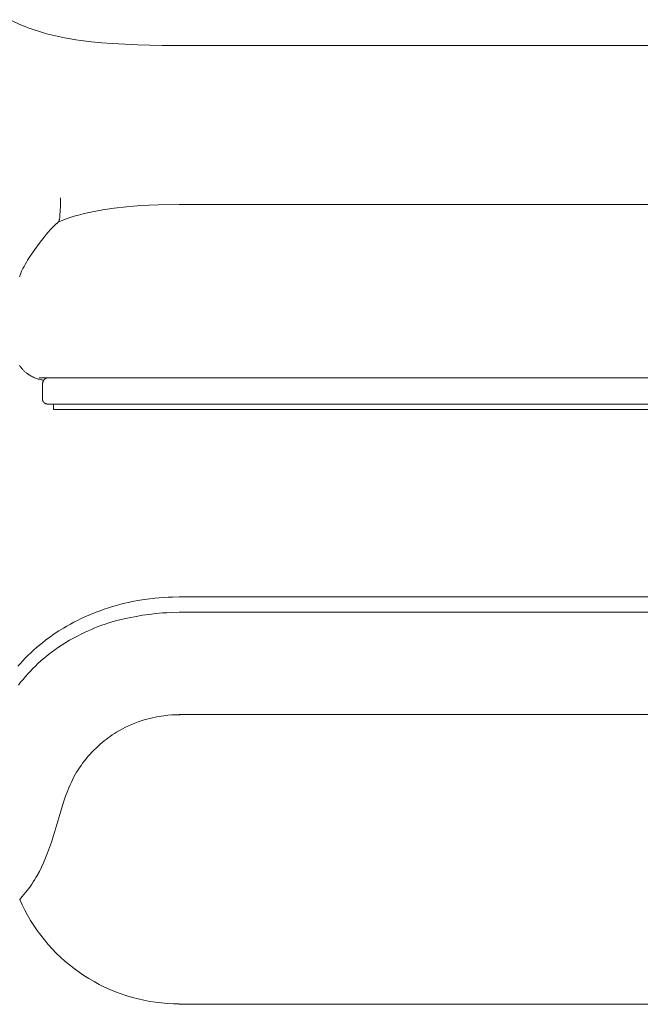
# Model space of a CAD drawing. Header units: millimetres. Extents: x 4566 to 8429, y -10348 to -8368.
# Tile 3 of 4: x 5945 to 7187, y -10348 to -8378. Entities that reach past the tile are written whole.
import ezdxf

# ---------------------------------------------------------------- set-up
doc = ezdxf.new("R2010")
doc.units = ezdxf.units.MM
doc.header["$MEASUREMENT"] = 0
doc.layers.add('Default', color=7, linetype='Continuous', lineweight=18, true_color=0x000000)

msp = doc.modelspace()

# ---------------------------------------------------------------- linework, layer by layer
at = {"layer": 'Default'}
for p, q in [((5925.4, -8377.9), (5950.1, -8389.3)), ((5950.1, -8389.3), (5956.1, -8391.8)), ((5956.1, -8391.8), (5962.1, -8394.2)), ((5962.1, -8394.2), (5968.1, -8396.4)), ((5968.1, -8396.4), (5974.1, -8398.5)), ((5974.1, -8398.5), (5986.3, -8402.4)), ((5986.3, -8402.4), (5998.7, -8405.9)), ((5998.7, -8405.9), (6010.5, -8408.9)), ((6010.5, -8408.9), (6022.4, -8411.7)), ((6022.4, -8411.7), (6034.4, -8414.3)), ((6034.4, -8414.3), (6046.4, -8416.5)), ((6046.4, -8416.5), (6057, -8418.3)), ((6057, -8418.3), (6067.5, -8419.8)), ((6067.5, -8419.8), (6088.5, -8422.4)), ((6088.5, -8422.4), (6109.4, -8424.3)), ((6109.4, -8424.3), (6130.1, -8425.8)), ((6130.1, -8425.8), (6180.4, -8428.3)), ((6180.4, -8428.3), (6230.3, -8429.5)), ((6230.3, -8429.5), (6265.5, -8429.6)), ((6263.8, -8429.6), (7994.6, -8429.6)), ((6026.6, -8742.5), (6026.4, -8751)), ((6026.7, -8734.4), (6026.6, -8742.5)), ((6026, -8760), (6025.3, -8768.7)), ((6026.4, -8751), (6026, -8760)), ((6080.9, -8764.2), (6071.6, -8766.4)), ((6090.5, -8762.2), (6080.9, -8764.2)), ((6100.6, -8760.3), (6090.5, -8762.2)), ((6111.1, -8758.6), (6100.6, -8760.3)), ((6133.7, -8755.3), (6111.1, -8758.6)), ((6158.6, -8752.3), (6133.7, -8755.3)), ((6172.5, -8751.1), (6158.6, -8752.3)), ((6187.6, -8749.9), (6172.5, -8751.1)), ((6204.2, -8749), (6187.6, -8749.9)), ((6222.5, -8748.3), (6204.2, -8749)), ((6265.3, -8747.8), (6222.5, -8748.3)), ((6263.8, -8747.7), (7994.6, -8747.7)), ((6020.6, -8784.2), (6016.5, -8787.9)), ((6018.1, -8786.2), (6020.7, -8784.1)), ((6021.1, -8783.7), (6020.6, -8784.2)), ((6020.7, -8784.1), (6022.8, -8782.4)), ((6021.4, -8783.5), (6021.1, -8783.7)), ((6021.6, -8783.2), (6021.4, -8783.5)), ((6021.9, -8782.9), (6021.6, -8783.2)), ((6022.1, -8782.7), (6021.9, -8782.9)), ((6022.4, -8782.4), (6022.1, -8782.7)), ((6022.5, -8782.3), (6022.4, -8782.4)), ((6022.6, -8782.1), (6022.5, -8782.3)), ((6022.7, -8782), (6022.6, -8782.1)), ((6022.8, -8781.8), (6022.7, -8782)), ((6030.2, -8779.4), (6022.8, -8782.4)), ((6022.9, -8781.7), (6022.8, -8781.8)), ((6023, -8781.5), (6022.9, -8781.7)), ((6023.1, -8781.4), (6023, -8781.5)), ((6023.2, -8781.2), (6023.1, -8781.4)), ((6023.3, -8781.1), (6023.2, -8781.2)), ((6023.4, -8780.8), (6023.3, -8780.9)), ((6023.3, -8780.9), (6023.3, -8781.1)), ((6023.5, -8780.7), (6023.4, -8780.8)), ((6023.6, -8780.5), (6023.5, -8780.6)), ((6023.5, -8780.6), (6023.5, -8780.7)), ((6023.7, -8780), (6023.6, -8780.2)), ((6023.6, -8780.2), (6023.6, -8780.5)), ((6023.8, -8779.7), (6023.7, -8780)), ((6023.9, -8779.5), (6023.8, -8779.7)), ((6024, -8779.2), (6023.9, -8779.5)), ((6024.1, -8778.4), (6024, -8779)), ((6024, -8779), (6024, -8779.2)), ((6024.2, -8777.9), (6024.1, -8778.4)), ((6024.4, -8776.8), (6024.2, -8777.9)), ((6024.9, -8772.9), (6024.4, -8776.8)), ((6025.3, -8768.7), (6024.9, -8772.9)), ((6037.9, -8776.5), (6030.2, -8779.4)), ((6045.9, -8773.7), (6037.9, -8776.5)), ((6054.1, -8771.1), (6045.9, -8773.7)), ((6062.7, -8768.7), (6054.1, -8771.1)), ((6071.6, -8766.4), (6062.7, -8768.7)), ((5997.9, -8807.8), (6002, -8802.9)), ((6002, -8802.9), (6006.3, -8797.9)), ((6006.3, -8797.9), (6008.6, -8795.5)), ((6008.6, -8795.5), (6010.9, -8793.1)), ((6010.9, -8793.1), (6013.2, -8790.7)), ((6013.2, -8790.7), (6015.7, -8788.4)), ((6015.7, -8788.4), (6018.1, -8786.2)), ((5978.6, -8833), (5986.1, -8822.8)), ((5986.1, -8822.8), (5993.9, -8812.7)), ((5993.9, -8812.7), (5997.9, -8807.8)), ((5965.9, -8851.3), (5978.6, -8833)), ((5955.9, -8867.4), (5958.3, -8863.3)), ((5958.3, -8863.3), (5960.8, -8859.3)), ((5960.8, -8859.3), (5965.9, -8851.3)), ((5946.5, -8886.8), (5948.8, -8881.2)), ((5948.8, -8881.2), (5950.1, -8878.5)), ((5950.1, -8878.5), (5951.4, -8875.8)), ((5951.4, -8875.8), (5953.6, -8871.6)), ((5953.6, -8871.6), (5955.9, -8867.4)), ((5944.3, -8892.4), (5946.5, -8886.8)), ((5944.2, -9069.2), (5945, -9070.4)), ((5945, -9070.4), (5945.9, -9071.6)), ((5945.9, -9071.6), (5946.8, -9072.7)), ((5946.8, -9072.7), (5947.6, -9073.9)), ((5947.6, -9073.9), (5948.6, -9075)), ((5948.6, -9075), (5949.5, -9076.1)), ((5949.5, -9076.1), (5950.4, -9077.2)), ((5950.4, -9077.2), (5951.4, -9078.2)), ((5951.4, -9078.2), (5952.4, -9079.2)), ((5952.4, -9079.2), (5953.4, -9080.2)), ((5953.4, -9080.2), (5954.4, -9081.2)), ((5954.4, -9081.2), (5955.4, -9082.2)), ((5955.4, -9082.2), (5956.5, -9083.1)), ((5956.5, -9083.1), (5957.5, -9084)), ((5957.5, -9084), (5958.6, -9084.9)), ((5958.6, -9084.9), (5959.7, -9085.7)), ((5959.7, -9085.7), (5960.8, -9086.6)), ((5960.8, -9086.6), (5962, -9087.4)), ((5962, -9087.4), (5963.1, -9088.2)), ((5963.1, -9088.2), (5964.9, -9089.3)), ((5964.9, -9089.3), (5966.8, -9090.4)), ((5966.8, -9090.4), (5968.7, -9091.4)), ((5968.7, -9091.4), (5970.6, -9092.4)), ((5970.6, -9092.4), (5972.5, -9093.3)), ((5972.5, -9093.3), (5974.4, -9094.2)), ((5974.4, -9094.2), (5976.3, -9094.9)), ((5976.3, -9094.9), (5978.3, -9095.6)), ((5978.3, -9095.6), (5980.2, -9096.3)), ((5980.2, -9096.3), (5982.1, -9096.9)), ((5982.1, -9096.9), (5984, -9097.4)), ((6265.6, -9094.6), (5983.8, -9094.6)), ((5984, -9097.4), (5985.9, -9097.9)), ((5985.9, -9097.9), (5987.7, -9098.3)), ((5987.7, -9098.3), (5989.5, -9098.6)), ((5989.5, -9098.6), (5991.3, -9098.9)), ((5991.3, -9098.9), (5993, -9099.1)), ((5991.7, -9101.6), (5992, -9101.1)), ((5992, -9101.1), (5992.2, -9100.6)), ((5992.2, -9100.6), (5992.5, -9100.1)), ((5992.5, -9100.1), (5992.7, -9099.6)), ((5992.7, -9099.6), (5993, -9099.1)), ((5993, -9099.1), (5993.2, -9098.9)), ((5993.2, -9098.9), (5993.4, -9098.6)), ((5993.4, -9098.6), (5993.6, -9098.3)), ((5993.6, -9098.3), (5993.8, -9098.1)), ((5993.8, -9098.1), (5994, -9097.9)), ((5994, -9097.9), (5994.2, -9097.6)), ((5994.2, -9097.6), (5994.4, -9097.4)), ((5994.4, -9097.4), (5994.6, -9097.2)), ((5994.6, -9097.2), (5994.9, -9097)), ((5994.9, -9097), (5995.1, -9096.8)), ((5995.1, -9096.8), (5995.3, -9096.6)), ((5995.3, -9096.6), (5995.5, -9096.4)), ((5995.5, -9096.4), (5995.8, -9096.2)), ((5995.8, -9096.2), (5996, -9096.1)), ((5996, -9096.1), (5996.2, -9095.9)), ((5996.2, -9095.9), (5996.5, -9095.8)), ((5996.5, -9095.8), (5996.7, -9095.6)), ((5996.7, -9095.6), (5997, -9095.5)), ((5997, -9095.5), (5997.2, -9095.4)), ((5997.2, -9095.4), (5997.5, -9095.3)), ((5997.5, -9095.3), (5997.7, -9095.2)), ((5997.7, -9095.2), (5997.9, -9095.1)), ((5997.9, -9095.1), (5998.2, -9095)), ((5998.2, -9095), (5998.4, -9094.9)), ((5998.4, -9094.9), (5998.7, -9094.9)), ((5998.7, -9094.9), (5998.9, -9094.8)), ((5998.9, -9094.8), (5999.2, -9094.8)), ((5999.2, -9094.8), (5999.4, -9094.7)), ((5999.4, -9094.7), (5999.6, -9094.7)), ((5999.6, -9094.7), (5999.9, -9094.7)), ((5999.9, -9094.7), (6000.1, -9094.6)), ((6000.1, -9094.6), (6000.4, -9094.6)), ((7994.6, -9094.6), (6263.8, -9094.6)), ((5990.5, -9106.5), (5990.6, -9105.9)), ((5990.5, -9107), (5990.5, -9106.5)), ((5990.5, -9107.6), (5990.5, -9107)), ((5990.5, -9108.1), (5990.5, -9107.6)), ((5990.5, -9136.8), (5990.5, -9108.1)), ((5990.6, -9105.9), (5990.7, -9105.4)), ((5990.7, -9105.4), (5990.8, -9104.8)), ((5990.8, -9104.8), (5990.9, -9104.3)), ((5990.9, -9104.3), (5991, -9103.7)), ((5991, -9103.7), (5991.2, -9103.2)), ((5991.2, -9103.2), (5991.3, -9102.6)), ((5991.3, -9102.6), (5991.5, -9102.1)), ((5991.5, -9102.1), (5991.7, -9101.6)), ((5990.5, -9137.2), (5990.5, -9136.8)), ((5990.5, -9137.5), (5990.5, -9137.2)), ((5990.5, -9137.8), (5990.5, -9137.5)), ((5990.6, -9138.2), (5990.5, -9137.8)), ((5990.6, -9138.5), (5990.6, -9138.2)), ((5990.7, -9138.9), (5990.6, -9138.5)), ((5990.8, -9139.2), (5990.7, -9138.9)), ((5990.8, -9139.5), (5990.8, -9139.2)), ((5990.9, -9139.9), (5990.8, -9139.5)), ((5991, -9140.2), (5990.9, -9139.9)), ((5991.2, -9140.5), (5991, -9140.2)), ((5991.3, -9140.8), (5991.2, -9140.5)), ((5991.4, -9141.1), (5991.3, -9140.8)), ((5991.6, -9141.4), (5991.4, -9141.1)), ((5991.7, -9141.7), (5991.6, -9141.4)), ((5991.9, -9142), (5991.7, -9141.7)), ((5992.1, -9142.3), (5991.9, -9142)), ((5992.3, -9142.6), (5992.1, -9142.3)), ((5992.5, -9142.9), (5992.3, -9142.6)), ((5992.7, -9143.1), (5992.5, -9142.9)), ((5992.9, -9143.4), (5992.7, -9143.1)), ((5993.2, -9143.7), (5992.9, -9143.4)), ((5993.4, -9143.9), (5993.2, -9143.7)), ((5993.6, -9144.1), (5993.4, -9143.9)), ((5993.5, -9146.9), (5993.5, -9146.9)), ((5993.9, -9144.4), (5993.6, -9144.1)), ((5994.2, -9144.6), (5993.9, -9144.4)), ((5994.4, -9144.8), (5994.2, -9144.6)), ((5994.7, -9145), (5994.4, -9144.8)), ((5995, -9145.2), (5994.7, -9145)), ((5995.3, -9145.4), (5995, -9145.2)), ((5995.6, -9145.5), (5995.3, -9145.4)), ((5995.9, -9145.7), (5995.6, -9145.5)), ((5996.2, -9145.9), (5995.9, -9145.7)), ((5996.5, -9146), (5996.2, -9145.9)), ((5996.8, -9146.1), (5996.5, -9146)), ((5997.1, -9146.2), (5996.8, -9146.1)), ((5997.4, -9146.4), (5997.1, -9146.2)), ((5997.8, -9146.5), (5997.4, -9146.4)), ((5998.1, -9146.5), (5997.8, -9146.5)), ((5998.4, -9146.6), (5998.1, -9146.5)), ((5998.8, -9146.7), (5998.4, -9146.6)), ((5999.1, -9146.7), (5998.8, -9146.7)), ((5999.4, -9146.8), (5999.1, -9146.7)), ((5999.8, -9146.8), (5999.4, -9146.8)), ((6000.1, -9146.8), (5999.8, -9146.8)), ((6000.5, -9146.8), (6000.1, -9146.8)), ((6265.6, -9146.8), (6000.5, -9146.8)), ((6265.3, -9146.8), (6012.5, -9146.8)), ((6012.5, -9146.8), (6012.5, -9157.8)), ((6012.5, -9157.8), (6265.3, -9157.8)), ((6263.8, -9146.8), (7994.6, -9146.8)), ((6265.3, -9157.8), (7993.1, -9157.8)), ((6215.3, -9535.5), (6233, -9533.9)), ((6233, -9533.9), (6241.9, -9533.4)), ((6241.9, -9533.4), (6250.7, -9533)), ((6250.7, -9533), (6265.3, -9532.8)), ((7994.3, -9532.8), (6264.1, -9532.8)), ((6122.4, -9554.7), (6130.5, -9552.1)), ((6130.5, -9552.1), (6138.8, -9549.7)), ((6138.8, -9549.7), (6147, -9547.5)), ((6147, -9547.5), (6155.4, -9545.4)), ((6155.4, -9545.4), (6162.8, -9543.7)), ((6162.8, -9543.7), (6170.2, -9542.2)), ((6170.2, -9542.2), (6185.2, -9539.5)), ((6185.2, -9539.5), (6200.2, -9537.3)), ((6200.2, -9537.3), (6215.3, -9535.5)), ((6068, -9576.2), (6075.3, -9572.8)), ((6075.3, -9572.8), (6090.2, -9566.5)), ((6090.2, -9566.5), (6098.1, -9563.3)), ((6098.1, -9563.3), (6106.2, -9560.3)), ((6106.2, -9560.3), (6114.2, -9557.4)), ((6114.2, -9557.4), (6122.4, -9554.7)), ((6177.9, -9571.7), (6164.1, -9574.4)), ((6191, -9569.5), (6177.9, -9571.7)), ((6204.2, -9567.6), (6191, -9569.5)), ((6217.3, -9566.1), (6204.2, -9567.6)), ((6230.6, -9564.9), (6217.3, -9566.1)), ((6239.2, -9564.3), (6230.6, -9564.9)), ((6247.9, -9563.9), (6239.2, -9564.3)), ((6265.3, -9563.5), (6247.9, -9563.9)), ((6264.1, -9563.5), (7994.3, -9563.5)), ((6032.3, -9595.1), (6039.3, -9591)), ((6039.3, -9591), (6046.4, -9587.1)), ((6046.4, -9587.1), (6053.5, -9583.4)), ((6053.5, -9583.4), (6060.7, -9579.7)), ((6060.7, -9579.7), (6068, -9576.2)), ((6102.2, -9592.1), (6095.3, -9594.9)), ((6109.1, -9589.6), (6102.2, -9592.1)), ((6116.1, -9587.2), (6109.1, -9589.6)), ((6123.2, -9584.9), (6116.1, -9587.2)), ((6129.9, -9582.8), (6123.2, -9584.9)), ((6136.7, -9580.9), (6129.9, -9582.8)), ((6150.4, -9577.4), (6136.7, -9580.9)), ((6164.1, -9574.4), (6150.4, -9577.4)), ((5996.3, -9619.5), (6005, -9613)), ((6005, -9613), (6013.9, -9606.8)), ((6013.9, -9606.8), (6023.1, -9600.8)), ((6023.1, -9600.8), (6032.3, -9595.1)), ((6060.3, -9611), (6052.5, -9615.1)), ((6068.2, -9607), (6060.3, -9611)), ((6074.8, -9603.7), (6068.2, -9607)), ((6081.6, -9600.7), (6074.8, -9603.7)), ((6088.4, -9597.7), (6081.6, -9600.7)), ((6095.3, -9594.9), (6088.4, -9597.7)), ((5978.4, -9634.2), (5984.2, -9629.2)), ((5984.2, -9629.2), (5990.2, -9624.3)), ((5990.2, -9624.3), (5996.3, -9619.5)), ((6029.8, -9628.6), (6022.5, -9633.5)), ((6037.3, -9624), (6029.8, -9628.6)), ((6044.8, -9619.4), (6037.3, -9624)), ((6052.5, -9615.1), (6044.8, -9619.4)), ((5956, -9655.5), (5961.4, -9650)), ((5961.4, -9650), (5967, -9644.6)), ((5967, -9644.6), (5972.6, -9639.4)), ((5972.6, -9639.4), (5978.4, -9634.2)), ((5997.1, -9652.4), (5991.8, -9656.9)), ((6002.6, -9648), (5997.1, -9652.4)), ((6008.1, -9643.8), (6002.6, -9648)), ((6015.2, -9638.5), (6008.1, -9643.8)), ((6022.5, -9633.5), (6015.2, -9638.5)), ((5941.3, -9671.5), (5946, -9666.3)), ((5946, -9666.3), (5950.7, -9661.1)), ((5950.7, -9661.1), (5956, -9655.5)), ((5976.2, -9671), (5971.3, -9675.9)), ((5981.3, -9666.2), (5976.2, -9671)), ((5986.5, -9661.5), (5981.3, -9666.2)), ((5991.8, -9656.9), (5986.5, -9661.5)), ((5956.3, -9692), (5951.5, -9697.7)), ((5961.3, -9686.4), (5956.3, -9692)), ((5966.4, -9681), (5961.3, -9686.4)), ((5971.3, -9675.9), (5966.4, -9681)), ((5946.7, -9703.5), (5942.2, -9709.4)), ((5951.5, -9697.7), (5946.7, -9703.5)), ((6233.7, -9770.4), (6227.9, -9771.2)), ((6241.6, -9769.6), (6233.7, -9770.4)), ((6249.5, -9769), (6241.6, -9769.6)), ((6257.4, -9768.6), (6249.5, -9769)), ((6265.3, -9768.5), (6257.4, -9768.6)), ((6264.1, -9767.8), (7994.3, -9767.8)), ((6162.8, -9790.5), (6156.6, -9793.5)), ((6169, -9787.7), (6162.8, -9790.5)), ((6175.4, -9785.1), (6169, -9787.7)), ((6181.8, -9782.7), (6175.4, -9785.1)), ((6188.3, -9780.5), (6181.8, -9782.7)), ((6193.8, -9778.7), (6188.3, -9780.5)), ((6199.4, -9777.1), (6193.8, -9778.7)), ((6205.1, -9775.7), (6199.4, -9777.1)), ((6210.7, -9774.4), (6205.1, -9775.7)), ((6216.4, -9773.2), (6210.7, -9774.4)), ((6222.1, -9772.1), (6216.4, -9773.2)), ((6227.9, -9771.2), (6222.1, -9772.1)), ((6130.1, -9808.9), (6126, -9811.7)), ((6134.3, -9806.1), (6130.1, -9808.9)), ((6138.6, -9803.4), (6134.3, -9806.1)), ((6144.5, -9799.9), (6138.6, -9803.4)), ((6150.5, -9796.6), (6144.5, -9799.9)), ((6156.6, -9793.5), (6150.5, -9796.6)), ((6106.2, -9827.2), (6101.9, -9831.1)), ((6110, -9823.9), (6106.2, -9827.2)), ((6113.9, -9820.8), (6110, -9823.9)), ((6117.9, -9817.7), (6113.9, -9820.8)), ((6121.9, -9814.6), (6117.9, -9817.7)), ((6126, -9811.7), (6121.9, -9814.6)), ((6085.4, -9847.7), (6081.5, -9852.1)), ((6089.4, -9843.4), (6085.4, -9847.7)), ((6093.4, -9839.2), (6089.4, -9843.4)), ((6097.6, -9835.1), (6093.4, -9839.2)), ((6101.9, -9831.1), (6097.6, -9835.1)), ((6070.9, -9865.5), (6067.7, -9869.9)), ((6074.2, -9861.2), (6070.9, -9865.5)), ((6077.8, -9856.6), (6074.2, -9861.2)), ((6081.5, -9852.1), (6077.8, -9856.6)), ((6056.1, -9888.2), (6053.5, -9892.9)), ((6058.8, -9883.5), (6056.1, -9888.2)), ((6061.7, -9878.9), (6058.8, -9883.5)), ((6064.7, -9874.4), (6061.7, -9878.9)), ((6067.7, -9869.9), (6064.7, -9874.4)), ((6045.7, -9908.8), (6043.3, -9914.4)), ((6048.3, -9903.2), (6045.7, -9908.8)), ((6051, -9897.7), (6048.3, -9903.2)), ((6053.5, -9892.9), (6051, -9897.7)), ((6041, -9920.1), (6036.7, -9931.5)), ((6043.3, -9914.4), (6041, -9920.1)), ((6032.8, -9943.1), (6027.1, -9961.1)), ((6036.7, -9931.5), (6032.8, -9943.1)), ((6027.1, -9961.1), (6015.2, -10001.4)), ((6015.2, -10001.4), (6008.3, -10023.6)), ((6008.3, -10023.6), (6004.7, -10034.1)), ((6000.8, -10044.5), (5996.7, -10054.8)), ((6004.7, -10034.1), (6000.8, -10044.5)), ((5992.3, -10064.9), (5988.4, -10073.5)), ((5996.7, -10054.8), (5992.3, -10064.9)), ((5984.2, -10081.9), (5979.7, -10090.2)), ((5988.4, -10073.5), (5984.2, -10081.9)), ((5972.1, -10102.8), (5969.2, -10107.3)), ((5974.9, -10098.4), (5972.1, -10102.8)), ((5977.3, -10094.3), (5974.9, -10098.4)), ((5979.7, -10090.2), (5977.3, -10094.3)), ((5956.6, -10124.3), (5953.3, -10128.4)), ((5959.9, -10120.1), (5956.6, -10124.3)), ((5963.1, -10115.9), (5959.9, -10120.1)), ((5966.2, -10111.6), (5963.1, -10115.9)), ((5969.2, -10107.3), (5966.2, -10111.6)), ((5949.8, -10132.4), (5944.8, -10137.9)), ((5949.8, -10148.8), (5944.8, -10137.9)), ((5953.3, -10128.4), (5949.8, -10132.4)), ((5955.1, -10159.4), (5949.8, -10148.8)), ((5960.7, -10169.8), (5955.1, -10159.4)), ((5966.8, -10180.1), (5960.7, -10169.8)), ((5973.1, -10190.1), (5966.8, -10180.1)), ((5979.8, -10199.9), (5973.1, -10190.1)), ((5986.9, -10209.5), (5979.8, -10199.9)), ((5994.2, -10218.8), (5986.9, -10209.5)), ((6001.9, -10227.9), (5994.2, -10218.8)), ((6009.9, -10236.7), (6001.9, -10227.9)), ((6018.1, -10245.2), (6009.9, -10236.7)), ((6026.7, -10253.5), (6018.1, -10245.2)), ((6035.5, -10261.4), (6026.7, -10253.5)), ((6044.6, -10269.1), (6035.5, -10261.4)), ((6054, -10276.4), (6044.6, -10269.1)), ((6063.6, -10283.4), (6054, -10276.4)), ((6073.4, -10290.1), (6063.6, -10283.4)), ((6083.4, -10296.4), (6073.4, -10290.1)), ((6093.7, -10302.4), (6083.4, -10296.4)), ((6104.2, -10308), (6093.7, -10302.4)), ((6114.8, -10313.3), (6104.2, -10308)), ((6125.6, -10318.2), (6114.8, -10313.3)), ((6136.6, -10322.7), (6125.6, -10318.2)), ((6147.7, -10326.9), (6136.6, -10322.7)), ((6159, -10330.7), (6147.7, -10326.9)), ((6170.4, -10334.1), (6159, -10330.7)), ((6181.9, -10337.1), (6170.4, -10334.1)), ((6193.5, -10339.7), (6181.9, -10337.1)), ((6205.2, -10341.9), (6193.5, -10339.7)), ((6216.9, -10343.7), (6205.2, -10341.9)), ((6228.7, -10345.1), (6216.9, -10343.7)), ((6240.5, -10346.1), (6228.7, -10345.1)), ((6252.4, -10346.7), (6240.5, -10346.1)), ((6264.3, -10346.9), (6252.4, -10346.7)), ((6264.1, -10347.8), (7994.3, -10347.8))]:
    msp.add_line(p, q, dxfattribs=at)

doc.saveas('drawing.dxf')
